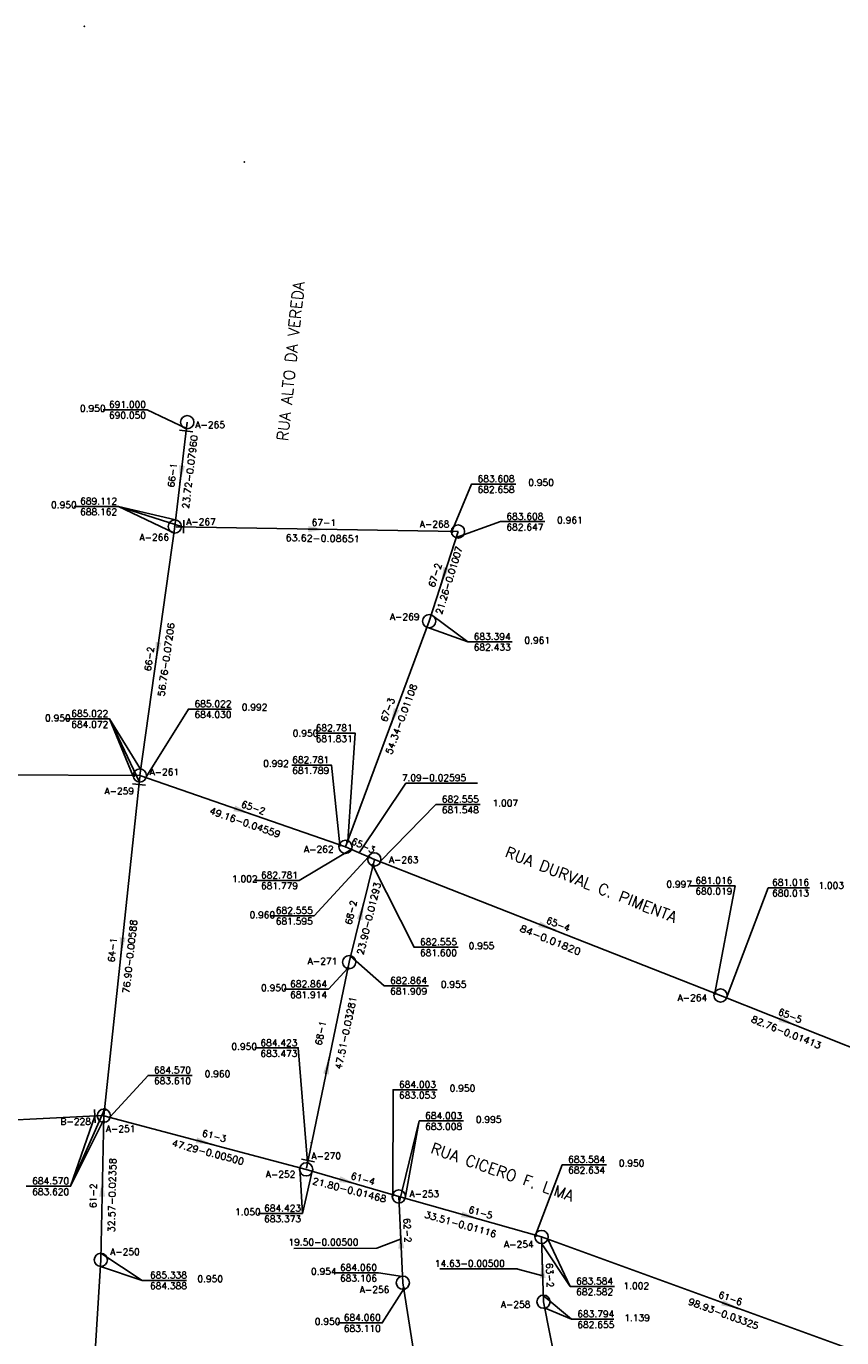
# Model space of a CAD drawing. Extents: x 197221 to 199539, y 8705820 to 8707465.
# Tile 28 of 33: x 198129 to 198313, y 8706991 to 8707287. Entities that reach past the tile are written whole.
import ezdxf
from ezdxf.enums import TextEntityAlignment as Align

# ---------------------------------------------------------------- set-up
doc = ezdxf.new("R2010")
doc.units = 0
doc.header["$LTSCALE"] = 5
doc.header["$MEASUREMENT"] = 0
doc.header["$PDSIZE"] = 0.3
doc.layers.get('0').update_dxf_attribs({"linetype": 'CONTINUOUS'})
for name, color, linetype in [('ESTACAO', 5, 'CONTINUOUS'), ('LIDER', 21, 'CONTINUOUS'), ('NUMEROTRECHO', 24, 'CONTINUOUS'), ('NUMPV', 24, 'CONTINUOUS'), ('PL', 23, 'CONTINUOUS'), ('PV', 23, 'CONTINUOUS'), ('REDE', 20, 'CONTINUOUS'), ('SETA', 21, 'CONTINUOUS'), ('TEXTOPVS', 24, 'CONTINUOUS'), ('TEXTOTRECHO', 24, 'CONTINUOUS'), ('TXT_NRUA', 3, 'CONTINUOUS')]:
    doc.layers.add(name, color=color, linetype=linetype)
doc.layers.get('0').freeze()
doc.styles.add('GEOSIS', font='ROMANS.SHX')
doc.styles.add('ROMANS', font='romans.shx', dxfattribs={"width": 0.85})
doc.styles.get("Standard").update_dxf_attribs({"font": 'romans.shx'})

# ---------------------------------------------------------------- blocks, each defined once
blk = doc.blocks.new('SETA')
blk.add_line((2, 0), (-2, 0))
blk.add_solid([(-2, -0.67), (-2, 0.67), (2, 0)])
blk = doc.blocks.new('PL')
at = {"layer": 'PL'}
blk.add_line((2.01, 1.49), (2.01, -1.49), dxfattribs=at)
blk.add_circle((0, 0), 1.49, dxfattribs=at)
blk = doc.blocks.new('PV')
blk.add_circle((0, 0), 1.49)
blk = doc.blocks.new('NODG')
at = {"const_width": 1}
blk.add_lwpolyline([(-0.5, 0, 1), (0.5, 0, 1)], format="xyb", close=True, dxfattribs=at)

msp = doc.modelspace()

# ---------------------------------------------------------------- linework, layer by layer
at = {"layer": 'ESTACAO'}
for p in [(198142.18, 8707286.89, 699.22), (198178.35, 8707256.25, 693.26), (198162.62, 8707173.95, 689.11), (198154.74, 8707117.74, 685.02), (198201.18, 8707101.63, 682.78), (198193.48, 8707034.85, 684.39), (198240.61, 8707012.51, 683.64)]:
    msp.add_point(p, dxfattribs=at)
at = {"layer": 'LIDER'}
for p, q in [((198149.91, 8707178.5, 0.11), (198162.76, 8707175.45)), ((198149.91, 8707178.5, 0.11), (198164.37, 8707173.91, 689.11)), ((198228.8, 8707147.91, 683.39), (198220.6, 8707154)), ((198147.9, 8707130.51, 688.2), (198154.87, 8707119.21)), ((198147.9, 8707130.51, 688.2), (198154.66, 8707116.24, 685.02)), ((198214.8, 8707116.03), (198204.23, 8707100.31, 682.68)), ((198214.8, 8707116.03), (198230.95, 8707116.03)), ((198139.08, 8707025.02, 684.57), (198146.74, 8707042.35, 685.02)), ((198139.08, 8707025.02, 684.57), (198144.58, 8707040.86, 684.57)), ((198217.83, 8707039.76, 684), (198213.31, 8707021.26)), ((198191.46, 8707018.88, 684.42), (198190.87, 8707029.19)), ((198189.51, 8707010.99), (198208.22, 8707011.08)), ((198208.22, 8707011.08), (198213.56, 8707013.07, 684.02)), ((198251.93, 8707002.42, 683.58), (198245.51, 8707012)), ((198155.24, 8707003.78, 685.34), (198145.95, 8707009.89)), ((198222.46, 8707006.42), (198240.01, 8707006.42)), ((198239.83, 8707006.4), (198245.73, 8707004.79)), ((198252.25, 8706995.01, 683.79), (198246.28, 8706997.49))]:
    msp.add_line(p, q, dxfattribs=at)
for points, elevation in [([(198165.27, 8707196.11), (198156.42, 8707200.29), (198146.42, 8707200.29)], 691), ([(198225.19, 8707172.84), (198229.66, 8707183.54), (198239.66, 8707183.54)], 689.11), ([(198162.42, 8707172.56), (198149.91, 8707178.5), (198139.91, 8707178.5)], 689.11), ([(198226.16, 8707171.49), (198236.18, 8707175.05), (198246.18, 8707175.05)], 683.61), ([(198219.58, 8707151.27), (198228.8, 8707147.91), (198238.8, 8707147.91)], 683.39), ([(198156.06, 8707117.28), (198165.69, 8707132.73), (198175.43, 8707132.73)], 685.02), ([(198153.14, 8707117.75), (198147.9, 8707130.51), (198137.9, 8707130.51)], 688.2), ([(198201.67, 8707102.95), (198203.38, 8707127.27), (198194.47, 8707127.27)], 683.39), ([(198199.86, 8707102.09), (198197.98, 8707120.1), (198189.03, 8707120.1)], 685.02), ([(198208.99, 8707098.3), (198221.6, 8707111.2), (198231.6, 8707111.2)], 682.55), ([(198202.47, 8707101.08), (198190.75, 8707094.07), (198180.75, 8707094.07)], 682.78), ([(198206.4, 8707099.37), (198194.1, 8707086.09), (198184.1, 8707086.09)], 682.78), ([(198207.36, 8707097.45), (198216.65, 8707078.97), (198226.65, 8707078.97)], 682.86), ([(198284.57, 8707068.61), (198289.15, 8707092.81), (198279, 8707092.81)], 682.55), ([(198287.18, 8707067.58), (198296.64, 8707092.39), (198305.94, 8707092.39)], 681.02), ([(198202.34, 8707076.96), (198209.92, 8707070.26), (198219.92, 8707070.26)], 682.86), ([(198201.72, 8707074.23), (198197.33, 8707069.49), (198187.33, 8707069.49)], 684.42), ([(198192.62, 8707030.45), (198190.5, 8707056.3), (198180.69, 8707056.3)], 684.42), ([(198147.94, 8707040.6), (198156.58, 8707050.06), (198166.58, 8707050.06)], 685.02), ([(198211.88, 8707023.12), (198211.91, 8707046.8), (198221.91, 8707046.8)], 684.42), ([(198146.4, 8707039.64), (198139.08, 8707025.02), (198129.08, 8707025.02)], 684.57), ([(198214.65, 8707022.32), (198217.83, 8707039.76), (198227.83, 8707039.76)], 684), ([(198244.11, 8707013.96), (198250.12, 8707029.9), (198260.12, 8707029.9)], 684), ([(198193.64, 8707028.45), (198191.46, 8707018.88), (198181.46, 8707018.88)], 684.42), ([(198246.85, 8707013.11), (198251.93, 8707002.42), (198261.93, 8707002.42)], 683.58), ([(198145.84, 8707006.9), (198155.24, 8707003.78), (198165.24, 8707003.78)], 685.34), ([(198214.08, 8707004.65), (198208.6, 8707005.48), (198198.6, 8707005.48)], 684.06), ([(198214.36, 8707001.87), (198209.46, 8706994.18), (198199.46, 8706994.18)], 684.49), ([(198245.84, 8707000.36), (198252.25, 8706995.01), (198261.81, 8706995.01)], 683.79)]:
    msp.add_lwpolyline(points, dxfattribs=dict(at, elevation=elevation))
at = {"layer": 'REDE'}
for p, q in [((198165.44, 8707197.5, 691), (198162.62, 8707173.95, 689.11)), ((198162.62, 8707173.95, 689.11), (198154.74, 8707117.74, 685.02)), ((198162.97, 8707173.87, 689.11), (198226.59, 8707172.82, 683.61)), ((198226.59, 8707172.82, 683.61), (198220.07, 8707152.58, 683.39)), ((198220.07, 8707152.58, 683.39), (198201.18, 8707101.63, 682.78)), ((198085.63, 8707118.13, 688.2), (198154.74, 8707117.74, 685.02)), ((198154.74, 8707117.74, 685.02), (198201.18, 8707101.63, 682.78)), ((198154.71, 8707117.43, 685.02), (198146.59, 8707040.96, 684.57)), ((198201.18, 8707101.63, 682.78), (198207.69, 8707098.81, 682.56)), ((198202.01, 8707075.6, 682.86), (198207.69, 8707098.81, 682.56)), ((198207.69, 8707098.81, 682.55), (198285.88, 8707068.1, 681.02)), ((198192.34, 8707029.08, 684.42), (198202.01, 8707075.6, 682.86)), ((198285.88, 8707068.1, 681.02), (198362.78, 8707037.52, 679.8)), ((198146.37, 8707040.97, 684.57), (198086.55, 8707038.05, 682.63)), ((198145.92, 8707008.4, 685.34), (198146.59, 8707040.96, 684.57)), ((198146.59, 8707040.96, 684.57), (198192.3, 8707028.84, 684.42)), ((198192.3, 8707028.84, 684.42), (198213.22, 8707022.73, 684)), ((198213.22, 8707022.73, 684), (198245.46, 8707013.58, 683.58)), ((198214.14, 8707003.25, 684.06), (198213.22, 8707022.73, 684)), ((198245.46, 8707013.58, 683.58), (198338.43, 8706979.78, 680.24)), ((198245.89, 8706998.96, 683.79), (198245.46, 8707013.58, 683.58)), ((198141.23, 8706930.82, 687), (198145.92, 8707008.4, 685.34)), ((198222.07, 8706953.26, 684.49), (198214.14, 8707003.25, 684.06)), ((198253.66, 8706959.34, 683.81), (198245.89, 8706998.96, 683.79))]:
    msp.add_line(p, q, dxfattribs=at)

# ---------------------------------------------------------------- block references
at = {"layer": 'LIDER', "xscale": 0.4, "yscale": 0.4, "zscale": 0.4}
for p in [(198225.19, 8707172.84, 689.11), (198153.34, 8707117.75, 688.2), (198201.67, 8707102.95, 683.39), (198199.86, 8707102.09, 685.02), (198206.4, 8707099.37, 682.78), (198207.36, 8707097.45, 682.86), (198201.72, 8707074.23, 684.42), (198284.57, 8707068.61, 682.55), (198146.74, 8707042.35, 685.02), (198146.56, 8707039.56, 685.34), (198211.88, 8707023.12, 684.42), (198244.11, 8707013.96, 684), (198214.36, 8707001.87, 684.49)]:
    msp.add_blockref('NODG', p, dxfattribs=at)
at = {"layer": 'PL'}
for p, rotation in [((198165.44, 8707197.5), 263.1656813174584), ((198162.62, 8707173.95, 689.11), 359.0524838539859), ((198154.74, 8707117.74, 685.02), 263.9355237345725), ((198146.59, 8707040.96, 684.57), 182.7960240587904), ((198192.3, 8707028.84, 684.42), 78.25406836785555)]:
    msp.add_blockref('PL', p, dxfattribs=dict(at, rotation=rotation))
at = {"layer": 'PV'}
for p, rotation in [((198226.59, 8707172.82), 220.8469874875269), ((198220.07, 8707152.58), 224.0623508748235), ((198201.18, 8707101.63), 5.163073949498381), ((198207.69, 8707098.81), 5.158576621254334), ((198202.01, 8707075.6), 40.16951913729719), ((198285.88, 8707068.1), 133.8595261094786), ((198213.22, 8707022.73), 5.187644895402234), ((198245.46, 8707013.58), 5.161469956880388), ((198145.92, 8707008.4), 32.30164671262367), ((198214.14, 8707003.25), 25.00697921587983), ((198245.89, 8706998.96), 24.43232630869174)]:
    msp.add_blockref('PV', p, dxfattribs=dict(at, rotation=rotation))
at = {"layer": 'SETA'}
for p, rotation in [((198164.03, 8707185.72), 263.2017904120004), ((198194.78, 8707173.34), 359.1020529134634), ((198223.33, 8707162.7), 252.1727084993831), ((198158.68, 8707145.84), 262.0561136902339), ((198212.01, 8707130.85), 249.7000946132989), ((198177.96, 8707109.69), 340.9239270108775), ((198204.85, 8707087.2), 76.26454524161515), ((198246.78, 8707083.46), 338.6019981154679), ((198150.65, 8707079.2), 263.9719614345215), ((198301.07, 8707062.06), 338.3622611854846), ((198197.17, 8707052.34), 78.26487177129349), ((198169.44, 8707034.9), 345.1930566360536), ((198146.25, 8707024.68), 88.83307791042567), ((198201.77, 8707026.07), 343.7731810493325), ((198229.34, 8707018.16), 344.203877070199), ((198213.68, 8707012.99), 92.72901944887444), ((198245.67, 8707006.27), 91.68136537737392), ((198288.14, 8706998.06), 340.0675610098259)]:
    msp.add_blockref('SETA', p, dxfattribs=dict(at, rotation=rotation))

# ---------------------------------------------------------------- texts
at = {"layer": 'NUMEROTRECHO', "style": 'ROMANS'}
for s, rotation, p in [('66-1', 83.1653, (198162.84, 8707185.47)), ('67-1', 359.0525, (198196.28, 8707174.11)), ('67-2', 72.1377, (198222.12, 8707162.75)), ('66-2', 82.0197, (198157.61, 8707143.97)), ('67-3', 69.6655, (198211.42, 8707132.32)), ('65-2', 340.8769, (198180.11, 8707109.79)), ('65-3', 336.5465, (198204.88, 8707101.25)), ('68-2', 76.2538, (198203.16, 8707086.65)), ('65-4', 338.5553, (198248.94, 8707083.47)), ('64-1', 83.9353, (198149.3, 8707078.31)), ('65-5', 338.3156, (198301.32, 8707062.82)), ('68-1', 78.2539, (198196.31, 8707059.44)), ('61-3', 345.1454, (198171.33, 8707035.65)), ('61-4', 343.7258, (198204.9, 8707025.99)), ('61-2', 88.8206, (198144.97, 8707022.88)), ('61-5', 344.1564, (198231.48, 8707018.38)), ('62-2', 272.7164, (198214.39, 8707015.03)), ('63-2', 271.6689, (198246.56, 8707004.92)), ('61-6', 340.0207, (198287.84, 8706999.02))]:
    msp.add_text(s, height=1.5, rotation=rotation, dxfattribs=at).set_placement(p, align=Align.CENTER)
at = {"layer": 'NUMPV', "style": 'ROMANS'}
for s, p in [('A-265', (198170.61, 8707196.18)), ('A-267', (198168.54, 8707174.29)), ('A-268', (198221.29, 8707173.76)), ('A-266', (198157.99, 8707170.78, -0.11)), ('A-269', (198214.55, 8707152.83)), ('A-261', (198160.26, 8707117.79)), ('A-259', (198150.08, 8707113.5)), ('A-262', (198195.14, 8707100.35)), ('A-263', (198214.31, 8707097.97)), ('A-271', (198195.98, 8707075.11)), ('A-264', (198279.52, 8707066.84)), ('B-228', (198140.24, 8707038.89, 684)), ('A-251', (198150.39, 8707037.27)), ('A-270', (198196.82, 8707031.12)), ('A-252', (198186.51, 8707027)), ('A-253', (198218.97, 8707022.59)), ('A-250', (198151.37, 8707009.49)), ('A-254', (198240.32, 8707011.17)), ('A-256', (198207.73, 8707000.94)), ('A-258', (198239.59, 8706997.6))]:
    msp.add_text(s, height=1.5, dxfattribs=at).set_placement(p, align=Align.CENTER)
at = {"layer": 'TEXTOPVS', "style": 'ROMANS'}
for s, p in [('   0.950', (198142.42, 8707199.43)), (' 691.000', (198151.42, 8707200.29)), (' 690.050', (198151.42, 8707197.86)), (' 683.608', (198234.66, 8707183.54)), (' 682.658', (198234.66, 8707181.11)), ('   0.950', (198243.66, 8707182.68)), (' 689.112', (198144.91, 8707178.5, -690.89)), ('   0.950', (198135.91, 8707177.64, -690.89)), (' 688.162', (198144.91, 8707176.07, -690.89)), (' 683.608', (198241.18, 8707175.05)), (' 682.647', (198241.18, 8707172.63)), ('   0.961', (198250.18, 8707174.2)), (' 683.394', (198233.8, 8707147.91)), (' 682.433', (198233.8, 8707145.49)), ('   0.961', (198242.8, 8707147.06)), (' 685.022', (198142.9, 8707130.51)), (' 685.022', (198170.74, 8707132.73)), ('   0.992', (198178.97, 8707131.95)), ('   0.950', (198134.54, 8707129.53)), (' 684.072', (198142.9, 8707128.09)), (' 684.030', (198170.74, 8707130.3)), ('   0.950', (198190.48, 8707126.07)), (' 682.781', (198198.11, 8707127.29)), (' 681.831', (198198.11, 8707124.86)), ('   0.992', (198183.8, 8707119.25)), (' 682.781', (198192.8, 8707120.11)), (' 681.789', (198192.8, 8707117.68)), (' 682.555', (198226.6, 8707111.2)), ('   1.007', (198235.6, 8707110.34)), (' 681.548', (198226.6, 8707108.77)), ('   1.002', (198176.75, 8707093.22)), (' 682.781', (198185.75, 8707094.07)), ('   0.997', (198274.85, 8707092)), (' 681.016', (198283.85, 8707092.85)), (' 681.016', (198301.18, 8707092.43)), (' 681.779', (198185.75, 8707091.65)), (' 680.019', (198283.85, 8707090.43)), (' 680.013', (198301.18, 8707090)), ('   1.003', (198309.18, 8707091.74)), (' 682.555', (198189.1, 8707086.09)), ('   0.960', (198180.72, 8707085.08)), (' 681.595', (198189.1, 8707083.66)), (' 682.555', (198221.65, 8707078.97)), ('   0.955', (198230.2, 8707078.11)), (' 681.600', (198221.65, 8707076.54)), ('   0.950', (198183.33, 8707068.63)), (' 682.864', (198192.33, 8707069.49)), (' 682.864', (198214.92, 8707070.26)), ('   0.955', (198223.92, 8707069.4)), (' 681.914', (198192.33, 8707067.06)), (' 681.909', (198214.92, 8707067.83)), ('   0.950', (198176.63, 8707055.35)), (' 684.423', (198185.63, 8707056.21)), (' 683.473', (198185.63, 8707053.78)), (' 684.570', (198161.58, 8707050.06)), (' 683.610', (198161.58, 8707047.63)), ('   0.960', (198170.58, 8707049.2)), (' 684.003', (198216.91, 8707046.8)), ('   0.950', (198225.91, 8707045.94)), (' 683.053', (198216.91, 8707044.37)), (' 684.003', (198222.83, 8707039.76)), ('   0.995', (198231.83, 8707038.91)), (' 683.008', (198222.83, 8707037.33)), (' 683.584', (198255.12, 8707029.9)), (' 682.634', (198255.12, 8707027.47)), ('   0.950', (198264.12, 8707029.04)), (' 684.570', (198134.08, 8707025.02)), (' 683.620', (198134.08, 8707022.59)), ('   1.050', (198177.46, 8707018.02)), (' 684.423', (198186.46, 8707018.88)), (' 683.373', (198186.46, 8707016.45)), (' 685.338', (198160.68, 8707003.78)), ('   0.954', (198194.6, 8707004.62)), (' 684.060', (198203.6, 8707005.48)), (' 684.388', (198160.68, 8707001.35)), ('   0.950', (198168.94, 8707002.92)), (' 683.106', (198203.6, 8707003.05)), (' 683.584', (198256.93, 8707002.42)), ('   1.002', (198265.18, 8707001.36)), (' 682.582', (198256.93, 8706999.99)), (' 683.794', (198257.19, 8706995.01)), ('   0.950', (198195.46, 8706993.32)), (' 684.060', (198204.46, 8706994.18)), (' 683.110', (198204.46, 8706991.75)), (' 682.655', (198257.19, 8706992.58)), ('   1.139', (198265.34, 8706994.15))]:
    msp.add_text(s, height=1.5, dxfattribs=at).set_placement(p, align=Align.BOTTOM_CENTER)
at = {"layer": 'TEXTOTRECHO'}
for s, rotation, width, p, p2 in [('23.72-0.07960   ', 83.1635, 0.906249, (198165.79, 8707177.87), (198168.17, 8707197.73)), ('63.62-0.08651   ', 359.0517, 0.906182, (198187.63, 8707170.68), (198207.63, 8707170.35)), ('  21.26-0.01007  ', 72.8951, 0.848516, (198222.33, 8707152.02), (198228.21, 8707171.14)), ('56.76-0.07206   ', 82.021, 0.906086, (198160.26, 8707135.52), (198163.04, 8707155.33)), ('54.34-0.01108   ', 69.6676, 0.906108, (198211.57, 8707122.37), (198218.52, 8707141.12)), ('49.16-0.04559   ', 340.8765, 0.906135, (198170.34, 8707109.14), (198189.24, 8707102.58)), ('23.90-0.01293   ', 76.2521, 0.906148, (198205.2, 8707077.15), (198209.95, 8707096.58)), ('76.90-0.00588   ', 83.9354, 0.906146, (198152.35, 8707068.48), (198154.46, 8707088.37)), ('84-0.01820   ', 337.8631, 0.985406, (198240.38, 8707082.65), (198257.27, 8707075.78)), ('47.51-0.03281   ', 78.2552, 0.906136, (198200.26, 8707051.3), (198204.34, 8707070.88)), ('82.76-0.01413   ', 338.3167, 0.906207, (198292.64, 8707062.18), (198311.23, 8707054.79)), ('47.29-0.00500   ', 345.1459, 0.906119, (198161.85, 8707034.12), (198181.18, 8707028.99)), ('32.57-0.02358   ', 88.8224, 0.906114, (198149.05, 8707014.62), (198149.46, 8707034.62)), ('  21.80-0.01468  ', 345.6939, 0.916716, (198191.41, 8707026.12), (198212.35, 8707020.79)), ('33.51-0.01116   ', 344.1542, 0.906149, (198218.9, 8707018), (198238.14, 8707012.54)), ('98.93-0.03325   ', 340.023, 0.906168, (198278.43, 8706998.4), (198297.22, 8706991.57))]:
    msp.add_text(s, height=1.5, rotation=rotation, dxfattribs=dict(at, width=width)).set_placement(p, p2, align=Align.FIT)
at = {"layer": 'TEXTOTRECHO', "style": 'ROMANS'}
for s, p in [('  7.09-0.02595  ', (198211.84, 8707116.5)), ('  19.50-0.00500  ', (198186.24, 8707011.68)), ('  14.63-0.00500  ', (198219.29, 8707006.86))]:
    msp.add_text(s, height=1.5, dxfattribs=at).set_placement(p)
at = {"layer": 'TXT_NRUA', "style": 'GEOSIS'}
for s, rotation, p in [('RUA ALTO DA VEREDA', 84.1099, (198188.94, 8707193.13)), ('RUA DURVAL C. PIMENTA', 338.5974, (198236.69, 8707098.79)), ('RUA CICERO F. LIMA', 340.956, (198219.94, 8707031.87))]:
    msp.add_text(s, height=2.5, rotation=rotation, dxfattribs=at).set_placement(p, align=Align.BOTTOM_LEFT)

doc.saveas('drawing.dxf')
